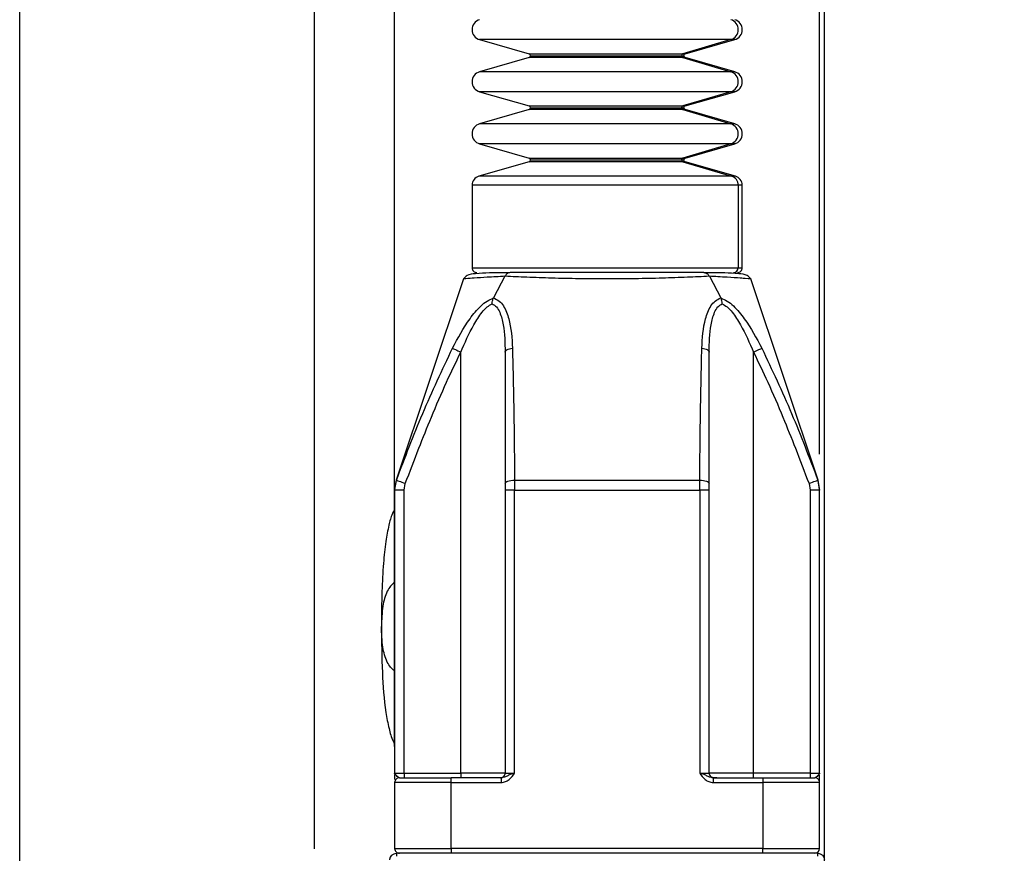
# Model space of a CAD drawing. Header units: millimetres. Extents: x 19 to 819, y 19 to 629.
# Tile 9 of 26: x 333 to 437, y 386 to 474. Entities that reach past the tile are written whole.
import ezdxf

# ---------------------------------------------------------------- set-up
doc = ezdxf.new("R2010")
doc.units = ezdxf.units.MM
doc.header["$LTSCALE"] = 3
doc.layers.add('DIMENSIONS', color=140, linetype='Continuous', lineweight=25)
doc.styles.add('SLDTEXTSTYLE0', font='TXT', dxfattribs={"width": 0.7})
doc.dimstyles.new('SLDDIMSTYLE0', dxfattribs={"dimtxt": 6.474023, "dimasz": 9.906, "dimexe": 0, "dimexo": 0.0625, "dimgap": 1.618506, "dimtad": 0, "dimtih": 1, "dimtoh": 1, "dimrnd": 1e-09, "dimzin": 12, "dimdsep": 46, "dimtxsty": 'SLDTEXTSTYLE0', "dimsah": 1, "dimcen": 0.09, "dimadec": 0, "dimazin": 3, "dimtfac": 1, "dimtofl": 0, "dimtmove": 0, "dimatfit": 3, "dimfxl": 0, "dimfrac": 2, "dimtolj": 1, "dimtzin": 12, "dimarcsym": 0})
doc.dimstyles.new('SLDDIMSTYLE1', dxfattribs={"dimtxt": 6.474023, "dimasz": 9.906, "dimexe": 0, "dimexo": 0.0625, "dimgap": 1.618506, "dimtad": 0, "dimtih": 1, "dimtoh": 1, "dimrnd": 1e-09, "dimzin": 4, "dimdsep": 46, "dimtxsty": 'SLDTEXTSTYLE0', "dimsah": 1, "dimcen": 0.09, "dimadec": 0, "dimazin": 1, "dimtfac": 1, "dimtmove": 0, "dimatfit": 0, "dimfxl": 0, "dimfrac": 2, "dimtolj": 1, "dimtzin": 12, "dimarcsym": 0})

# ---------------------------------------------------------------- blocks, each defined once
blk = doc.blocks.new('_D_6')
at = {"layer": 'DIMENSIONS'}
for p, q in [((372.29, 397.18), (372.29, 540.43)), ((417.29, 428.14), (417.29, 540.43)), ((372.29, 530.9), (353.24, 530.9)), ((383.88, 530.9), (381.7, 530.9)), ((381.7, 530.9), (381.7, 520.61)), ((403.12, 530.9), (405.29, 530.9)), ((405.29, 530.9), (405.29, 520.61)), ((417.29, 530.9), (436.34, 530.9)), ((381.7, 520.61), (383.88, 520.61)), ((405.29, 520.61), (403.12, 520.61))]:
    blk.add_line(p, q, dxfattribs=at)
for points in [[(372.29, 530.9), (362.39, 532.43), (362.39, 529.38)], [(417.29, 530.9), (427.2, 529.38), (427.2, 532.43)]]:
    blk.add_solid(points, dxfattribs=at)
at = {"layer": 'DIMENSIONS', "char_height": 6.35, "attachment_point": 1, "style": 'SLDTEXTSTYLE0'}
for s, insert in [('45.0', (383.88, 540.54)), ('1.77', (383.88, 528.8))]:
    blk.add_mtext(s, dxfattribs=dict(at, insert=insert))
blk = doc.blocks.new('_D_7')
at = {"layer": 'DIMENSIONS'}
for p, q in [((363.79, 386.35), (363.79, 566.87)), ((417.79, 388.98), (417.79, 566.87)), ((363.79, 557.35), (344.74, 557.35)), ((380.37, 557.35), (378.19, 557.35)), ((378.19, 557.35), (378.19, 547.06)), ((399.6, 557.35), (401.78, 557.35)), ((401.78, 557.35), (401.78, 547.06)), ((417.79, 557.35), (436.84, 557.35)), ((378.19, 547.06), (380.37, 547.06)), ((401.78, 547.06), (399.6, 547.06))]:
    blk.add_line(p, q, dxfattribs=at)
for points in [[(363.79, 557.35), (353.89, 558.87), (353.89, 555.82)], [(417.79, 557.35), (427.7, 555.82), (427.7, 558.87)]]:
    blk.add_solid(points, dxfattribs=at)
at = {"layer": 'DIMENSIONS', "char_height": 6.35, "attachment_point": 1, "style": 'SLDTEXTSTYLE0'}
for s, insert in [('54.0', (380.37, 566.98)), ('2.13', (380.37, 555.24))]:
    blk.add_mtext(s, dxfattribs=dict(at, insert=insert))
blk = doc.blocks.new('_D_8')
at = {"layer": 'DIMENSIONS'}
for p, q in [((332.59, 357.18), (332.59, 598.24)), ((417.79, 369.27), (417.79, 598.24)), ((332.59, 588.71), (360.1, 588.71)), ((368.87, 588.71), (366.69, 588.71)), ((366.69, 588.71), (366.69, 578.43)), ((388.11, 588.71), (390.28, 588.71)), ((390.28, 588.71), (390.28, 578.43)), ((417.79, 588.71), (396.88, 588.71)), ((366.69, 578.43), (368.87, 578.43)), ((390.28, 578.43), (388.11, 578.43))]:
    blk.add_line(p, q, dxfattribs=at)
for points in [[(332.59, 588.71), (342.5, 587.19), (342.5, 590.24)], [(417.79, 588.71), (407.89, 590.24), (407.89, 587.19)]]:
    blk.add_solid(points, dxfattribs=at)
at = {"layer": 'DIMENSIONS', "char_height": 6.35, "attachment_point": 1, "style": 'SLDTEXTSTYLE0'}
for s, insert in [('85.2', (368.87, 598.35)), ('3.35', (368.87, 586.61))]:
    blk.add_mtext(s, dxfattribs=dict(at, insert=insert))

msp = doc.modelspace()

# ---------------------------------------------------------------- linework, layer by layer
for p, q in [((381.289, 472.03), (386.547, 470.522)), ((407.896, 472.03), (381.289, 472.03)), ((407.896, 472.03), (402.793, 470.522)), ((403.037, 470.522), (408.295, 472.03)), ((408.295, 472.03), (407.896, 472.03)), ((386.547, 470.522), (402.793, 470.522)), ((386.692, 470.33), (402.652, 470.33)), ((402.652, 470.33), (402.892, 470.33)), ((402.793, 470.522), (403.037, 470.522)), ((386.547, 470.138), (381.289, 468.63)), ((402.793, 470.138), (386.547, 470.138)), ((402.793, 470.138), (407.896, 468.63)), ((403.037, 470.138), (402.793, 470.138)), ((408.295, 468.63), (403.037, 470.138)), ((407.896, 468.63), (381.289, 468.63)), ((408.295, 468.63), (407.896, 468.63)), ((381.289, 466.515), (386.547, 465.008)), ((407.896, 466.515), (381.289, 466.515)), ((407.896, 466.515), (402.793, 465.008)), ((403.037, 465.008), (408.295, 466.515)), ((408.295, 466.515), (407.896, 466.515)), ((386.547, 465.008), (402.793, 465.008)), ((402.793, 465.008), (403.037, 465.008)), ((386.547, 464.623), (381.289, 463.115)), ((402.793, 464.623), (386.547, 464.623)), ((386.692, 464.815), (402.652, 464.815)), ((402.652, 464.815), (402.892, 464.815)), ((402.793, 464.623), (407.896, 463.115)), ((403.037, 464.623), (402.793, 464.623)), ((408.295, 463.115), (403.037, 464.623)), ((407.896, 463.115), (381.289, 463.115)), ((408.295, 463.115), (407.896, 463.115)), ((381.289, 461), (386.547, 459.493)), ((407.896, 461), (381.289, 461)), ((407.896, 461), (402.793, 459.493)), ((403.037, 459.493), (408.295, 461)), ((408.295, 461), (407.896, 461)), ((386.547, 459.108), (381.216, 457.58)), ((386.547, 459.493), (402.793, 459.493)), ((402.793, 459.108), (386.547, 459.108)), ((386.692, 459.3), (402.652, 459.3)), ((402.652, 459.3), (402.892, 459.3)), ((402.793, 459.493), (403.037, 459.493)), ((402.793, 459.108), (407.966, 457.58)), ((403.037, 459.108), (402.793, 459.108)), ((408.367, 457.58), (403.037, 459.108)), ((380.492, 456.618), (380.492, 447.872)), ((408.669, 456.618), (380.492, 456.618)), ((407.966, 457.58), (381.216, 457.58)), ((408.367, 457.58), (407.966, 457.58)), ((408.669, 456.618), (408.669, 447.872)), ((409.092, 456.618), (408.669, 456.618)), ((409.092, 447.872), (409.092, 456.618)), ((380.492, 447.872), (408.669, 447.872)), ((405.044, 447.372), (384.54, 447.372)), ((408.669, 447.872), (409.092, 447.872)), ((379.564, 446.689), (372.465, 425.391)), ((383.973, 446.97), (382.76, 444.676)), ((405.611, 446.97), (406.824, 444.676)), ((417.119, 425.391), (410.02, 446.689)), ((379.292, 394.372), (379.292, 438.928)), ((383.992, 438.928), (383.992, 425.032)), ((405.592, 425.032), (405.592, 438.928)), ((410.292, 394.372), (410.292, 438.928)), ((372.292, 424.326), (372.485, 425.385)), ((384.988, 425.385), (404.596, 425.385)), ((384.988, 425.385), (384.992, 424.326)), ((404.592, 424.326), (404.596, 425.385)), ((417.099, 425.385), (417.292, 424.326)), ((372.446, 425.334), (372.292, 424.385)), ((373.292, 424.326), (372.292, 424.326)), ((372.292, 424.326), (372.292, 394.372)), ((373.292, 424.326), (373.42, 425.032)), ((373.292, 394.372), (373.292, 424.326)), ((383.992, 425.032), (383.992, 424.326)), ((384.992, 424.326), (383.992, 424.326)), ((383.992, 424.326), (383.992, 394.372)), ((384.992, 394.372), (384.992, 424.326)), ((384.992, 424.326), (404.592, 424.326)), ((404.592, 424.326), (404.592, 394.372)), ((405.592, 424.326), (404.592, 424.326)), ((405.592, 424.326), (405.592, 425.032)), ((405.592, 394.372), (405.592, 424.326)), ((416.163, 425.032), (416.292, 424.326)), ((416.292, 424.326), (416.292, 394.372)), ((417.292, 424.326), (416.292, 424.326)), ((417.292, 424.385), (417.138, 425.334)), ((417.292, 394.372), (417.292, 424.326)), ((372.317, 394.28), (372.292, 394.372)), ((372.344, 394.236), (372.292, 394.372)), ((372.292, 394.372), (373.292, 394.372)), ((372.292, 394.192), (372.292, 393.689)), ((373.292, 394.372), (373.292, 393.872)), ((373.292, 394.372), (379.292, 394.372)), ((379.292, 394.372), (379.292, 393.887)), ((383.992, 394.372), (379.292, 394.372)), ((383.992, 394.372), (384.992, 394.372)), ((404.592, 394.372), (405.592, 394.372)), ((410.292, 394.372), (405.592, 394.372)), ((410.292, 393.887), (410.292, 394.372)), ((416.292, 394.372), (410.292, 394.372)), ((416.292, 394.372), (416.292, 393.872)), ((416.292, 394.372), (417.292, 394.372)), ((417.292, 394.372), (417.24, 394.236)), ((417.292, 394.372), (417.266, 394.28)), ((417.292, 394.372), (417.266, 394.28)), ((417.292, 393.372), (417.292, 394.192)), ((378.292, 393.372), (372.292, 393.372)), ((372.292, 393.372), (372.292, 386.372)), ((372.792, 393.872), (378.292, 393.872)), ((383.578, 393.872), (378.292, 393.872)), ((378.292, 393.372), (378.292, 393.872)), ((378.292, 386.372), (378.292, 393.372)), ((378.292, 393.372), (383.578, 393.372)), ((379.284, 393.872), (379.292, 393.887)), ((383.578, 393.872), (383.578, 393.372)), ((406.006, 393.872), (411.292, 393.872)), ((406.006, 393.872), (406.006, 393.372)), ((406.006, 393.372), (411.292, 393.372)), ((410.292, 393.887), (410.299, 393.872)), ((411.292, 393.872), (411.292, 393.372)), ((411.292, 393.872), (416.792, 393.872)), ((411.292, 393.372), (411.292, 386.372)), ((417.292, 393.372), (411.292, 393.372)), ((417.292, 386.372), (417.292, 393.372)), ((372.292, 386.372), (378.292, 386.372)), ((372.492, 385.872), (372.492, 385.583)), ((417.092, 385.872), (372.492, 385.872)), ((411.292, 386.372), (378.292, 386.372)), ((378.292, 386.372), (378.292, 385.872)), ((411.292, 385.872), (411.292, 386.372)), ((411.292, 386.372), (417.292, 386.372)), ((417.092, 385.583), (417.092, 385.872))]:
    msp.add_line(p, q)
at = {"flags": 128}
for points in [[(378.422, 439.366), (378.467, 439.343), (378.536, 439.308), (378.627, 439.263), (378.736, 439.208), (378.86, 439.145), (378.997, 439.076), (379.142, 439.003), (379.292, 438.928)], [(383.992, 438.928), (384.006, 439.003), (384.048, 439.076), (384.116, 439.145), (384.209, 439.208), (384.324, 439.263), (384.458, 439.308), (384.607, 439.343), (384.767, 439.366)], [(404.817, 439.366), (404.976, 439.343), (405.125, 439.308), (405.259, 439.263), (405.374, 439.208), (405.467, 439.145), (405.536, 439.076), (405.578, 439.003), (405.592, 438.928)], [(410.292, 438.928), (410.441, 439.003), (410.586, 439.076), (410.723, 439.145), (410.848, 439.208), (410.957, 439.263), (411.047, 439.308), (411.116, 439.343), (411.162, 439.366)], [(372.485, 425.385), (372.503, 425.378), (372.557, 425.358), (372.644, 425.325), (372.76, 425.281), (372.902, 425.228), (373.063, 425.167), (373.238, 425.101), (373.42, 425.032)], [(383.992, 425.032), (384.011, 425.101), (384.067, 425.167), (384.159, 425.228), (384.283, 425.281), (384.434, 425.325), (384.606, 425.358), (384.793, 425.378), (384.988, 425.385)], [(404.596, 425.385), (404.79, 425.378), (404.977, 425.358), (405.149, 425.325), (405.3, 425.281), (405.424, 425.228), (405.516, 425.167), (405.573, 425.101), (405.592, 425.032)], [(416.163, 425.032), (416.345, 425.101), (416.52, 425.167), (416.682, 425.228), (416.823, 425.281), (416.94, 425.325), (417.026, 425.358), (417.08, 425.378), (417.099, 425.385)]]:
    msp.add_lwpolyline(points, dxfattribs=at)
for centre, radius, start, end in [((381.592, 473.088), 1.1, 105.99991, 254.00009), ((407.564, 473.088), 1.108, 287.42651, 72.57349), ((407.992, 473.088), 1.1, 285.99994, 74.00006), ((386.492, 470.33), 0.2, 0.00342, 73.99564), ((386.492, 470.33), 0.2, 286.00436, 359.99658), ((402.852, 470.332), 0.199, 107.11156, 180.53377), ((402.852, 470.328), 0.199, 179.46623, 252.88844), ((403.092, 470.33), 0.2, 106.00395, 179.99664), ((403.092, 470.33), 0.2, 180.00336, 253.99605), ((381.592, 467.573), 1.1, 105.99991, 254.00009), ((407.564, 467.573), 1.108, 287.42651, 72.57349), ((407.992, 467.573), 1.1, 285.99994, 74.00006), ((386.492, 464.815), 0.2, 359.99574, 74.00331), ((402.852, 464.817), 0.199, 107.10429, 180.54104), ((403.092, 464.815), 0.2, 105.99627, 180.00432), ((386.492, 464.815), 0.2, 285.99669, 359.99999), ((402.852, 464.813), 0.199, 179.46316, 252.89574), ((403.092, 464.815), 0.2, 179.99995, 254.00373), ((381.592, 462.058), 1.1, 105.99991, 254.00009), ((407.564, 462.058), 1.108, 287.4268, 72.5732), ((407.992, 462.058), 1.1, 285.99994, 74.00006), ((386.492, 459.3), 0.2, 0.00342, 73.99564), ((386.492, 459.3), 0.2, 285.99669, 0.00426), ((402.852, 459.302), 0.199, 107.11156, 180.53377), ((402.852, 459.299), 0.199, 179.46366, 252.891), ((403.092, 459.3), 0.2, 106.00395, 179.99664), ((403.092, 459.3), 0.2, 179.99568, 254.00373), ((381.492, 456.618), 1, 105.99991, 179.99993), ((407.673, 456.628), 0.996, 359.46341, 72.89181), ((408.092, 456.618), 1, 0.00037, 73.99989), ((380.992, 447.872), 0.5, 179.99824, 270.00251), ((408.176, 447.865), 0.493, 270.87044, 0.847), ((408.592, 447.872), 0.5, 269.99775, 0.00139), ((383.492, 394.372), 0.5, 270.00033, 0.00073), ((406.092, 394.372), 0.5, 179.99908, 269.99963), ((372.792, 393.372), 0.5, 89.99748, 180.00178), ((416.792, 393.372), 0.5, 359.99861, 90.00225), ((372.792, 386.372), 0.5, 179.99943, 269.99961), ((416.792, 386.372), 0.5, 270.00067, 0.00019)]:
    msp.add_arc(centre, radius, start, end)
for points, knots in [([(384.484, 447.346), (383.76, 447.347), (382.544, 447.349), (381.063, 447.258), (380.024, 447.187), (379.687, 446.821), (379.564, 446.688)], [0, 0, 0, 0, 0.425132, 0.7136076, 0.8958969, 1, 1, 1, 1]), ([(384.54, 447.372), (384.469, 447.363), (384.333, 447.345), (384.125, 447.206), (384.031, 447.06), (383.973, 446.97)], [0, 0, 0, 0, 0.2895629, 0.5609048, 1, 1, 1, 1]), ([(405.044, 447.372), (405.114, 447.363), (405.251, 447.345), (405.459, 447.206), (405.552, 447.06), (405.61, 446.97)], [0, 0, 0, 0, 0.2899057, 0.5613934, 1, 1, 1, 1]), ([(410.02, 446.688), (409.896, 446.821), (409.556, 447.186), (408.514, 447.259), (407.033, 447.349), (405.819, 447.347), (405.099, 447.346)], [0, 0, 0, 0, 0.10463718, 0.28709788, 0.57743253, 1, 1, 1, 1]), ([(383.973, 446.97), (383.342, 446.938), (382.249, 446.881), (380.873, 446.788), (380.035, 446.725), (379.659, 446.696), (379.565, 446.688)], [0, 0, 0, 0, 0.4291601, 0.7436137, 0.9362131, 1, 1, 1, 1]), ([(405.61, 446.97), (404.836, 446.934), (403.18, 446.857), (400.564, 446.766), (397.728, 446.702), (394.776, 446.681), (391.831, 446.703), (388.996, 446.766), (386.391, 446.858), (384.74, 446.935), (383.973, 446.97)], [0, 0, 0, 0, 0.1074959, 0.2296927, 0.3627605, 0.500591, 0.6388403, 0.7709117, 0.8935577, 1, 1, 1, 1]), ([(410.018, 446.688), (410.019, 446.688), (410.116, 446.68), (409.276, 446.748), (408.87, 446.774), (407.258, 446.887), (406.211, 446.94), (405.61, 446.97)], [0, 0, 0, 0, 0.0002724, 0.0658161, 0.2579911, 0.5744831, 1, 1, 1, 1]), ([(378.422, 439.366), (378.993, 440.436), (379.845, 442.032), (381.181, 443.641), (382.045, 444.371), (382.532, 444.578), (382.76, 444.676)], [0, 0, 0, 0, 0.5190949, 0.7741679, 0.8939762, 1, 1, 1, 1]), ([(382.615, 444.053), (382.621, 444.167), (382.632, 444.383), (382.719, 444.581), (382.76, 444.676)], [0, 0, 0, 0, 0.5247641, 1, 1, 1, 1]), ([(382.76, 444.676), (382.968, 444.582), (383.389, 444.394), (383.991, 443.635), (384.613, 441.96), (384.705, 440.418), (384.767, 439.366)], [0, 0, 0, 0, 0.1130506, 0.2285989, 0.4739199, 1, 1, 1, 1]), ([(404.817, 439.366), (404.879, 440.419), (404.97, 441.962), (405.594, 443.638), (406.197, 444.395), (406.616, 444.583), (406.824, 444.676)], [0, 0, 0, 0, 0.526709, 0.7720757, 0.887325, 1, 1, 1, 1]), ([(406.824, 444.676), (407.053, 444.578), (407.54, 444.37), (408.406, 443.638), (409.74, 442.029), (410.591, 440.435), (411.162, 439.366)], [0, 0, 0, 0, 0.1064088, 0.2265486, 0.4815482, 1, 1, 1, 1]), ([(406.968, 444.053), (406.962, 444.166), (406.95, 444.383), (406.864, 444.581), (406.824, 444.676)], [0, 0, 0, 0, 0.5249729, 1, 1, 1, 1]), ([(379.292, 438.928), (379.719, 439.92), (380.356, 441.395), (381.365, 442.968), (382.03, 443.721), (382.438, 443.952), (382.615, 444.053)], [0, 0, 0, 0, 0.5206162, 0.774603, 0.9021547, 1, 1, 1, 1]), ([(382.615, 444.053), (382.774, 443.955), (383.125, 443.738), (383.543, 442.952), (383.938, 441.344), (383.97, 439.908), (383.992, 438.928)], [0, 0, 0, 0, 0.0998561, 0.2215439, 0.4690625, 1, 1, 1, 1]), ([(405.592, 438.928), (405.613, 439.908), (405.645, 441.344), (406.04, 442.953), (406.459, 443.738), (406.81, 443.955), (406.968, 444.053)], [0, 0, 0, 0, 0.5310634, 0.7785471, 0.9001761, 1, 1, 1, 1]), ([(406.968, 444.053), (407.145, 443.952), (407.553, 443.721), (408.219, 442.967), (409.228, 441.395), (409.864, 439.919), (410.292, 438.928)], [0, 0, 0, 0, 0.097879, 0.2254927, 0.4795112, 1, 1, 1, 1]), ([(372.485, 425.385), (373.381, 427.748), (375.177, 432.486), (377.338, 437.069), (378.422, 439.366)], [0, 0, 0, 0, 0.498757, 1, 1, 1, 1]), ([(373.42, 425.032), (373.895, 426.278), (374.79, 428.629), (376.238, 432.214), (377.686, 435.617), (378.784, 437.88), (379.292, 438.928)], [0, 0, 0, 0, 0.2650958, 0.5000423, 0.7686002, 1, 1, 1, 1]), ([(384.767, 439.366), (384.82, 437.056), (384.927, 432.396), (384.967, 427.735), (384.988, 425.385)], [0, 0, 0, 0, 0.4957473, 1, 1, 1, 1]), ([(404.596, 425.385), (404.616, 427.735), (404.656, 432.396), (404.763, 437.056), (404.817, 439.366)], [0, 0, 0, 0, 0.5042527, 1, 1, 1, 1]), ([(410.292, 438.928), (410.8, 437.88), (411.898, 435.617), (413.345, 432.214), (414.793, 428.629), (415.688, 426.278), (416.163, 425.032)], [0, 0, 0, 0, 0.2313867, 0.4999577, 0.7348821, 1, 1, 1, 1]), ([(411.162, 439.366), (412.245, 437.069), (414.406, 432.486), (416.203, 427.748), (417.099, 425.385)], [0, 0, 0, 0, 0.501243, 1, 1, 1, 1]), ([(372.292, 422.273), (372.211, 422.13), (371.92, 421.619), (371.633, 420.469), (371.305, 418.723), (371.075, 416.376), (370.916, 413.364), (370.901, 411.12), (370.892, 409.872)], [0, 0, 0, 0, 0.0390633, 0.140257, 0.2796041, 0.464403, 0.7020093, 1, 1, 1, 1]), ([(372.292, 414.554), (372.143, 414.432), (371.825, 414.173), (371.331, 413.343), (370.946, 411.881), (370.912, 410.604), (370.892, 409.872)], [0, 0, 0, 0, 0.1133911, 0.2422142, 0.5654487, 1, 1, 1, 1]), ([(370.892, 409.872), (370.908, 408.254), (370.94, 405.219), (371.2, 401.6), (371.647, 399.182), (371.954, 398.048), (372.235, 397.538), (372.292, 397.435)], [0, 0, 0, 0, 0.3855247, 0.7232949, 0.8613033, 0.9722513, 1, 1, 1, 1]), ([(372.292, 405.19), (372.143, 405.311), (371.825, 405.57), (371.331, 406.401), (370.946, 407.863), (370.912, 409.14), (370.892, 409.872)], [0, 0, 0, 0, 0.11339135, 0.24221231, 0.56545055, 1, 1, 1, 1]), ([(372.792, 393.872), (372.744, 393.896), (372.63, 393.955), (372.485, 394.086), (372.389, 394.188), (372.344, 394.236)], [0, 0, 0, 0, 0.2759559, 0.6596564, 1, 1, 1, 1]), ([(384.992, 394.372), (384.867, 394.328), (384.624, 394.241), (384.274, 394.101), (383.943, 393.931), (383.7, 393.892), (383.578, 393.872)], [0, 0, 0, 0, 0.2638799, 0.513288, 0.7533132, 1, 1, 1, 1]), ([(383.578, 393.372), (383.728, 393.39), (384.03, 393.426), (384.55, 393.759), (384.815, 394.127), (384.992, 394.372)], [0, 0, 0, 0, 0.2500554, 0.5004651, 1, 1, 1, 1]), ([(406.006, 393.872), (405.883, 393.892), (405.641, 393.931), (405.31, 394.101), (404.959, 394.241), (404.716, 394.328), (404.592, 394.372)], [0, 0, 0, 0, 0.2466762, 0.4866929, 0.7360911, 1, 1, 1, 1]), ([(404.592, 394.372), (404.768, 394.127), (405.033, 393.759), (405.554, 393.426), (405.855, 393.39), (406.006, 393.372)], [0, 0, 0, 0, 0.49952528, 0.74994173, 1, 1, 1, 1]), ([(417.24, 394.236), (417.195, 394.188), (417.099, 394.086), (416.953, 393.955), (416.839, 393.896), (416.792, 393.872)], [0, 0, 0, 0, 0.3403303, 0.7240304, 1, 1, 1, 1]), ([(406.416, 393.873), (406.363, 393.873), (406.213, 393.872), (406.064, 393.881), (405.969, 393.887)], [0, 0, 0, 0, 0.3584127, 1, 1, 1, 1]), ([(371.792, 385.172), (371.796, 385.229), (371.803, 385.335), (371.868, 385.508), (371.971, 385.652), (372.104, 385.76), (372.267, 385.848), (372.403, 385.862), (372.492, 385.872)], [0, 0, 0, 0, 0.1550932, 0.2902803, 0.5001602, 0.6305269, 0.7574674, 1, 1, 1, 1]), ([(417.092, 385.872), (417.181, 385.862), (417.317, 385.848), (417.48, 385.76), (417.613, 385.652), (417.715, 385.508), (417.78, 385.335), (417.788, 385.229), (417.792, 385.172)], [0, 0, 0, 0, 0.24251666, 0.36946567, 0.49984071, 0.70969056, 0.84489311, 1, 1, 1, 1])]:
    msp.add_open_spline(points, degree=3, knots=knots)

# ---------------------------------------------------------------- dimensions: what is measured, and where the dimension line sits
at = {"layer": 'DIMENSIONS'}
for base, p1, p2, dimstyle, picture, middle in [((332.592, 588.715), (417.792, 365.463), (332.592, 353.372), 'SLDDIMSTYLE0', '_D_8', (378.487, 588.715)), ((372.292, 530.904), (417.292, 424.326), (372.292, 393.372), 'SLDDIMSTYLE1', '_D_6', (393.497, 530.904))]:
    dim = msp.add_linear_dim(base=base, p1=p1, p2=p2, dimstyle=dimstyle, dxfattribs=at)
    dim.commit()
    dim.dimension.update_dxf_attribs({"geometry": picture, "text_midpoint": middle, "dimtype": 160})
dim = msp.add_linear_dim(base=(363.792, 557.347), p1=(417.792, 385.172), p2=(363.792, 382.54), angle=0, dimstyle='SLDDIMSTYLE1', dxfattribs=at)
dim.commit()
dim.dimension.update_dxf_attribs({"geometry": '_D_7', "text_midpoint": (389.985, 557.347), "dimtype": 160})

doc.saveas('drawing.dxf')
